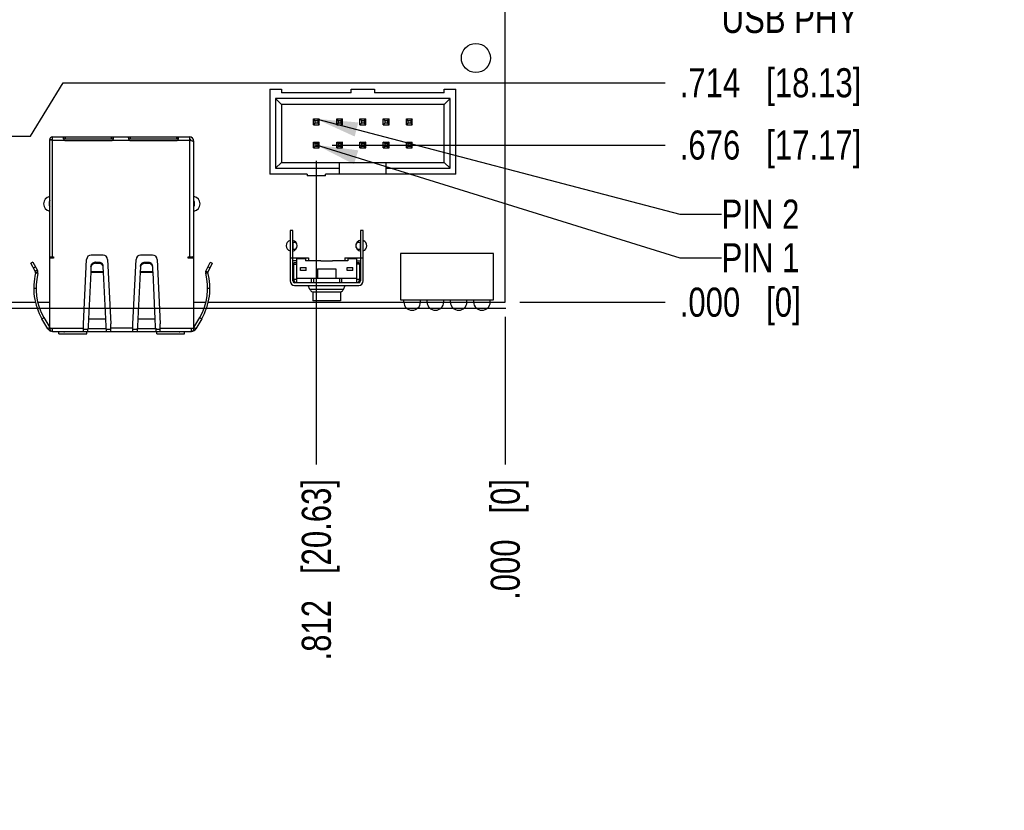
# Model space of a CAD drawing. Header units: inches. Extents: x -4.5 to 34, y 0 to 22.
# Tile 14 of 41: x 14 to 18.2, y 10 to 13.4. Entities that reach past the tile are written whole.
import ezdxf

# ---------------------------------------------------------------- set-up
doc = ezdxf.new("R2010")
doc.units = ezdxf.units.IN
doc.header["$LTSCALE"] = 1.87
doc.header["$MEASUREMENT"] = 0
doc.layers.get('0').update_dxf_attribs({"linetype": 'CONTINUOUS'})
doc.layers.add('DETAIL', color=7, linetype='CONTINUOUS')
doc.layers.add('DIMENSIONS', color=7, linetype='CONTINUOUS')
doc.styles.get("Standard").update_dxf_attribs({"font": 'txt', "width": 0.8})
doc.dimstyles.new('DIMSTYLE_2', dxfattribs={"dimtxt": 0.125, "dimasz": 0.18, "dimexe": 0.125, "dimexo": 0.0625, "dimgap": 0.09, "dimtad": 0, "dimtih": 1, "dimtoh": 1, "dimdec": 3, "dimzin": 4, "dimdsep": 46, "dimtxsty": 'STANDARD', "dimblk": '_FILLED', "dimblk1": '_FILLED', "dimblk2": '_FILLED', "dimcen": 0.09, "dimadec": 0, "dimazin": 0, "dimtp": 0.01, "dimtm": 0.01, "dimtfac": 1, "dimtdec": 3, "dimtofl": 0, "dimtmove": 0, "dimatfit": 3, "dimldrblk": '_FILLED', "dimfxl": 1, "dimtolj": 1, "dimtzin": 4, "dimarcsym": 0})
doc.dimstyles.get("Standard").update_dxf_attribs({"dimtxt": 0.125, "dimasz": 0.18, "dimexe": 0.125, "dimexo": 0.0625, "dimgap": 0.09, "dimtad": 0, "dimtih": 1, "dimtoh": 1, "dimdec": 3, "dimzin": 4, "dimdsep": 46, "dimtxsty": 'STANDARD', "dimblk": '_FILLED', "dimblk1": '_FILLED', "dimblk2": '_FILLED', "dimcen": 0.09, "dimadec": 0, "dimazin": 0, "dimtol": 1, "dimtp": 0.01, "dimtm": 0.01, "dimtfac": 1, "dimtdec": 3, "dimtofl": 0, "dimtmove": 0, "dimatfit": 3, "dimldrblk": '_FILLED', "dimfxl": 1, "dimtolj": 1, "dimtzin": 4, "dimarcsym": 0})

# ---------------------------------------------------------------- blocks, each defined once
blk = doc.blocks.new('*D3')
at = {"layer": 'DIMENSIONS', "color": 2, "linetype": 'CONTINUOUS'}
blk.add_line((15.3241, 12.8408), (16.7553, 12.8408), dxfattribs=at)
at = {"layer": 'DIMENSIONS', "color": 2, "linetype": 'CONTINUOUS', "insert": (16.8178, 12.9033), "char_height": 0.125, "width": 1.225, "attachment_point": 1, "line_spacing_factor": 0.9}
blk.add_mtext('.676{\\Ftxt.shx;\\W1.000000;\\H0.125000; }[17.17]', dxfattribs=at)
blk = doc.blocks.new('_FILLED')
at = {"color": 0, "linetype": 'BYBLOCK'}
blk.add_solid([(0, 0), (-1, 0.174), (-1, -0.174)], dxfattribs=at)
blk = doc.blocks.new('*D4')
at = {"layer": 'DIMENSIONS', "color": 2, "linetype": 'CONTINUOUS'}
blk.add_line((16.1303, 12.165), (16.7553, 12.165), dxfattribs=at)
at = {"layer": 'DIMENSIONS', "color": 2, "linetype": 'CONTINUOUS', "insert": (16.8178, 12.2275), "char_height": 0.125, "width": 0.825, "attachment_point": 1, "line_spacing_factor": 0.9}
blk.add_mtext('.000{\\Ftxt.shx;\\W1.000000;\\H0.125000; }[0]', dxfattribs=at)
blk = doc.blocks.new('*D5')
at = {"layer": 'DIMENSIONS', "color": 2, "linetype": 'CONTINUOUS'}
for p, q in [((14.027, 12.8788), (14.1675, 13.1087)), ((14.1675, 13.1087), (16.7553, 13.1087)), ((13.4011, 12.8788), (14.027, 12.8788))]:
    blk.add_line(p, q, dxfattribs=at)
at = {"layer": 'DIMENSIONS', "color": 2, "linetype": 'CONTINUOUS', "insert": (16.8178, 13.1712), "char_height": 0.125, "width": 1.225, "attachment_point": 1, "line_spacing_factor": 0.9}
blk.add_mtext('.714{\\Ftxt.shx;\\W1.000000;\\H0.125000; }[18.13]', dxfattribs=at)
blk = doc.blocks.new('*D7')
at = {"layer": 'DIMENSIONS', "color": 2, "linetype": 'CONTINUOUS'}
blk.add_line((15.2556, 12.7723), (15.2556, 11.4672), dxfattribs=at)
at = {"layer": 'DIMENSIONS', "color": 2, "linetype": 'CONTINUOUS', "insert": (15.1931, 11.4047), "char_height": 0.125, "width": 1.225, "attachment_point": 3, "rotation": 90, "line_spacing_factor": 0.9}
blk.add_mtext('.812{\\Ftxt.shx;\\W1.000000;\\H0.125000; }[20.63]', dxfattribs=at)
blk = doc.blocks.new('*D8')
at = {"layer": 'DIMENSIONS', "color": 2, "linetype": 'CONTINUOUS'}
blk.add_line((16.0678, 12.1025), (16.0678, 11.4672), dxfattribs=at)
at = {"layer": 'DIMENSIONS', "color": 2, "linetype": 'CONTINUOUS', "insert": (16.0053, 11.4047), "char_height": 0.125, "width": 0.825, "attachment_point": 3, "rotation": 90, "line_spacing_factor": 0.9}
blk.add_mtext('.000{\\Ftxt.shx;\\W1.000000;\\H0.125000; }[0]', dxfattribs=at)
blk = doc.blocks.new('*D9')
at = {"layer": 'DIMENSIONS', "color": 2, "linetype": 'CONTINUOUS'}
blk.add_line((13.3326, 12.8103), (13.3326, 11.4672), dxfattribs=at)
at = {"layer": 'DIMENSIONS', "color": 2, "linetype": 'CONTINUOUS', "insert": (13.2701, 11.4047), "char_height": 0.125, "width": 1.325, "attachment_point": 3, "rotation": 90, "line_spacing_factor": 0.9}
blk.add_mtext('2.735{\\Ftxt.shx;\\W1.000000;\\H0.125000; }[69.47]', dxfattribs=at)
blk = doc.blocks.new('*D10')
at = {"layer": 'DIMENSIONS', "color": 2, "linetype": 'CONTINUOUS'}
blk.add_line((10.5926, 12.7703), (10.5926, 11.4672), dxfattribs=at)
at = {"layer": 'DIMENSIONS', "color": 2, "linetype": 'CONTINUOUS', "insert": (10.5301, 11.4047), "char_height": 0.125, "width": 1.425, "attachment_point": 3, "rotation": 90, "line_spacing_factor": 0.9}
blk.add_mtext('5.475{\\Ftxt.shx;\\W1.000000;\\H0.125000; }[139.07]', dxfattribs=at)
blk = doc.blocks.new('*D11')
at = {"layer": 'DIMENSIONS', "color": 2, "linetype": 'CONTINUOUS'}
blk.add_line((10.1676, 12.7703), (10.1676, 11.4672), dxfattribs=at)
at = {"layer": 'DIMENSIONS', "color": 2, "linetype": 'CONTINUOUS', "insert": (10.1051, 11.4047), "char_height": 0.125, "width": 1.425, "attachment_point": 3, "rotation": 90, "line_spacing_factor": 0.9}
blk.add_mtext('5.900{\\Ftxt.shx;\\W1.000000;\\H0.125000; }[149.86]', dxfattribs=at)
blk = doc.blocks.new('*D16')
at = {"layer": 'DIMENSIONS', "color": 2, "linetype": 'CONTINUOUS'}
blk.add_line((13.6964, 14.936), (16.7553, 14.936), dxfattribs=at)
at = {"layer": 'DIMENSIONS', "color": 2, "linetype": 'CONTINUOUS', "insert": (16.8178, 14.9985), "char_height": 0.125, "width": 1.325, "attachment_point": 1, "line_spacing_factor": 0.9}
blk.add_mtext('2.771{\\Ftxt.shx;\\W1.000000;\\H0.125000; }[70.38]', dxfattribs=at)
blk = doc.blocks.new('*D17')
at = {"layer": 'DIMENSIONS', "color": 2, "linetype": 'CONTINUOUS'}
for p, q in [((14.0066, 14.205), (14.1813, 14.2962)), ((14.1813, 14.2962), (16.7553, 14.2962)), ((13.7214, 14.205), (14.0066, 14.205))]:
    blk.add_line(p, q, dxfattribs=at)
at = {"layer": 'DIMENSIONS', "color": 2, "linetype": 'CONTINUOUS', "insert": (16.8178, 14.3587), "char_height": 0.125, "width": 1.325, "attachment_point": 1, "line_spacing_factor": 0.9}
blk.add_mtext('2.040{\\Ftxt.shx;\\W1.000000;\\H0.125000; }[51.82]', dxfattribs=at)
blk = doc.blocks.new('*D24')
at = {"layer": 'DIMENSIONS', "color": 2, "linetype": 'CONTINUOUS'}
blk.add_line((15.8154, 15.209), (16.7553, 15.209), dxfattribs=at)
at = {"layer": 'DIMENSIONS', "color": 2, "linetype": 'CONTINUOUS', "insert": (16.8178, 15.2715), "char_height": 0.125, "width": 1.325, "attachment_point": 1, "line_spacing_factor": 0.9}
blk.add_mtext('3.044{\\Ftxt.shx;\\W1.000000;\\H0.125000; }[77.32]', dxfattribs=at)
blk = doc.blocks.new('*D25')
at = {"layer": 'DIMENSIONS', "color": 2, "linetype": 'CONTINUOUS'}
blk.add_line((15.8504, 14.639), (16.7456, 14.639), dxfattribs=at)
at = {"layer": 'DIMENSIONS', "color": 2, "linetype": 'CONTINUOUS', "insert": (16.8081, 14.7015), "char_height": 0.125, "width": 1.325, "attachment_point": 1, "line_spacing_factor": 0.9}
blk.add_mtext('2.474{\\Ftxt.shx;\\W1.000000;\\H0.125000; }[62.84]', dxfattribs=at)
blk = doc.blocks.new('*D26')
at = {"layer": 'DIMENSIONS', "color": 2, "linetype": 'CONTINUOUS'}
blk.add_line((14.7504, 14.792), (16.7553, 14.792), dxfattribs=at)
at = {"layer": 'DIMENSIONS', "color": 2, "linetype": 'CONTINUOUS', "insert": (16.8178, 14.8545), "char_height": 0.125, "width": 1.325, "attachment_point": 1, "line_spacing_factor": 0.9}
blk.add_mtext('2.627{\\Ftxt.shx;\\W1.000000;\\H0.125000; }[66.73]', dxfattribs=at)
blk = doc.blocks.new('*D27')
at = {"layer": 'DIMENSIONS', "color": 2, "linetype": 'CONTINUOUS'}
blk.add_line((15.8324, 14.14), (16.7553, 14.14), dxfattribs=at)
at = {"layer": 'DIMENSIONS', "color": 2, "linetype": 'CONTINUOUS', "insert": (16.8178, 14.2025), "char_height": 0.125, "width": 1.325, "attachment_point": 1, "line_spacing_factor": 0.9}
blk.add_mtext('1.975{\\Ftxt.shx;\\W1.000000;\\H0.125000; }[50.17]', dxfattribs=at)
blk = doc.blocks.new('*D28')
at = {"layer": 'DIMENSIONS', "color": 2, "linetype": 'CONTINUOUS'}
blk.add_line((15.0024, 13.911), (16.8256, 13.911), dxfattribs=at)
at = {"layer": 'DIMENSIONS', "color": 2, "linetype": 'CONTINUOUS', "insert": (16.8881, 13.9735), "char_height": 0.125, "width": 1.325, "attachment_point": 1, "line_spacing_factor": 0.9}
blk.add_mtext('1.746{\\Ftxt.shx;\\W1.000000;\\H0.125000; }[44.35]', dxfattribs=at)

msp = doc.modelspace()

# ---------------------------------------------------------------- linework, layer by layer
at = {"color": 7, "linetype": 'CONTINUOUS'}
for p, q in [((16.0678, 12.165), (16.0678, 16.215)), ((15.0556, 13.0808), (15.1056, 13.0808)), ((15.0556, 13.0808), (15.0556, 12.7158)), ((15.1056, 13.0808), (15.1056, 13.0658)), ((15.4056, 13.0808), (15.5056, 13.0808)), ((15.4056, 13.0658), (15.4056, 13.0808)), ((15.5056, 13.0808), (15.5056, 13.0658)), ((15.8056, 13.0808), (15.8556, 13.0808)), ((15.8056, 13.0658), (15.8056, 13.0808)), ((15.8556, 12.7158), (15.8556, 13.0808)), ((15.8306, 13.0408), (15.0806, 13.0408)), ((15.1056, 13.0158), (15.0806, 13.0408)), ((15.0806, 13.0408), (15.0806, 12.7408)), ((15.4056, 13.0658), (15.1056, 13.0658)), ((15.8056, 13.0658), (15.5056, 13.0658)), ((15.8056, 13.0158), (15.8306, 13.0408)), ((15.8306, 12.7408), (15.8306, 13.0408)), ((15.8056, 13.0158), (15.1056, 13.0158)), ((15.1056, 13.0158), (15.1056, 12.7658)), ((15.8056, 12.7658), (15.8056, 13.0158)), ((15.2431, 12.9533), (15.2681, 12.9533)), ((15.2496, 12.9468), (15.2431, 12.9533)), ((15.2431, 12.9283), (15.2431, 12.9533)), ((15.2681, 12.9533), (15.2616, 12.9468)), ((15.2681, 12.9283), (15.2681, 12.9533)), ((15.3431, 12.9533), (15.3681, 12.9533)), ((15.3496, 12.9468), (15.3431, 12.9533)), ((15.3431, 12.9283), (15.3431, 12.9533)), ((15.3681, 12.9533), (15.3616, 12.9468)), ((15.3681, 12.9283), (15.3681, 12.9533)), ((15.4431, 12.9533), (15.4681, 12.9533)), ((15.4496, 12.9468), (15.4431, 12.9533)), ((15.4431, 12.9283), (15.4431, 12.9533)), ((15.4681, 12.9533), (15.4616, 12.9468)), ((15.4681, 12.9283), (15.4681, 12.9533)), ((15.5431, 12.9533), (15.5681, 12.9533)), ((15.5496, 12.9468), (15.5431, 12.9533)), ((15.5431, 12.9283), (15.5431, 12.9533)), ((15.5681, 12.9533), (15.5616, 12.9468)), ((15.5681, 12.9283), (15.5681, 12.9533)), ((15.6431, 12.9533), (15.6681, 12.9533)), ((15.6496, 12.9468), (15.6431, 12.9533)), ((15.6431, 12.9283), (15.6431, 12.9533)), ((15.6681, 12.9533), (15.6616, 12.9468)), ((15.6681, 12.9283), (15.6681, 12.9533)), ((15.2496, 12.9348), (15.2431, 12.9283)), ((15.2431, 12.9283), (15.2681, 12.9283)), ((15.2496, 12.9468), (15.2616, 12.9468)), ((15.2496, 12.9468), (15.2496, 12.9348)), ((15.2616, 12.9348), (15.2496, 12.9348)), ((15.2616, 12.9468), (15.2616, 12.9348)), ((15.2616, 12.9348), (15.2681, 12.9283)), ((15.3496, 12.9348), (15.3431, 12.9283)), ((15.3431, 12.9283), (15.3681, 12.9283)), ((15.3496, 12.9468), (15.3616, 12.9468)), ((15.3496, 12.9468), (15.3496, 12.9348)), ((15.3616, 12.9348), (15.3496, 12.9348)), ((15.3616, 12.9468), (15.3616, 12.9348)), ((15.3616, 12.9348), (15.3681, 12.9283)), ((15.4496, 12.9348), (15.4431, 12.9283)), ((15.4431, 12.9283), (15.4681, 12.9283)), ((15.4496, 12.9468), (15.4616, 12.9468)), ((15.4496, 12.9468), (15.4496, 12.9348)), ((15.4616, 12.9348), (15.4496, 12.9348)), ((15.4616, 12.9468), (15.4616, 12.9348)), ((15.4616, 12.9348), (15.4681, 12.9283)), ((15.5496, 12.9348), (15.5431, 12.9283)), ((15.5431, 12.9283), (15.5681, 12.9283)), ((15.5496, 12.9468), (15.5616, 12.9468)), ((15.5496, 12.9468), (15.5496, 12.9348)), ((15.5616, 12.9348), (15.5496, 12.9348)), ((15.5616, 12.9468), (15.5616, 12.9348)), ((15.5616, 12.9348), (15.5681, 12.9283)), ((15.6496, 12.9348), (15.6431, 12.9283)), ((15.6431, 12.9283), (15.6681, 12.9283)), ((15.6496, 12.9468), (15.6616, 12.9468)), ((15.6496, 12.9468), (15.6496, 12.9348)), ((15.6616, 12.9348), (15.6496, 12.9348)), ((15.6616, 12.9468), (15.6616, 12.9348)), ((15.6616, 12.9348), (15.6681, 12.9283)), ((14.1216, 12.8759), (14.7098, 12.8759)), ((14.1216, 12.3593), (14.1216, 12.8759)), ((14.1687, 12.8727), (14.1686, 12.8739)), ((14.1695, 12.8681), (14.1687, 12.8727)), ((14.17, 12.866), (14.17, 12.8759)), ((14.1775, 12.866), (14.1775, 12.8759)), ((14.3743, 12.8759), (14.3743, 12.866)), ((14.3818, 12.8759), (14.3818, 12.866)), ((14.3827, 12.8688), (14.3822, 12.8658)), ((14.4482, 12.8727), (14.4481, 12.8739)), ((14.449, 12.8681), (14.4482, 12.8727)), ((14.4496, 12.866), (14.4496, 12.8759)), ((14.457, 12.866), (14.457, 12.8759)), ((14.6539, 12.8759), (14.6539, 12.866)), ((14.6613, 12.8759), (14.6613, 12.866)), ((14.6622, 12.8688), (14.6618, 12.8658)), ((14.7098, 12.8759), (14.7098, 12.3593)), ((14.1098, 12.864), (14.1196, 12.864)), ((14.1098, 12.0507), (14.1098, 12.864)), ((14.1113, 12.8615), (14.1099, 12.8613)), ((14.1157, 12.8618), (14.1113, 12.8615)), ((14.1216, 12.8621), (14.1195, 12.862)), ((14.1196, 12.864), (14.1196, 12.8621)), ((14.1216, 12.8621), (14.1711, 12.8621)), ((14.3818, 12.866), (14.1711, 12.866)), ((14.1775, 12.8597), (14.3743, 12.8597)), ((14.3813, 12.863), (14.3807, 12.8621)), ((14.3807, 12.8621), (14.4506, 12.8621)), ((14.382, 12.865), (14.3813, 12.863)), ((14.6613, 12.866), (14.4506, 12.866)), ((14.457, 12.8597), (14.6539, 12.8597)), ((14.6608, 12.863), (14.6603, 12.8621)), ((14.6603, 12.8621), (14.7098, 12.8621)), ((14.6616, 12.865), (14.6608, 12.863)), ((14.7173, 12.8599), (14.7098, 12.8621)), ((14.7237, 12.8577), (14.7189, 12.8594)), ((14.7267, 12.8562), (14.7294, 12.8562)), ((14.7294, 12.0507), (14.7294, 12.8562)), ((15.2431, 12.8533), (15.2681, 12.8533)), ((15.2496, 12.8468), (15.2431, 12.8533)), ((15.2431, 12.8283), (15.2431, 12.8533)), ((15.2496, 12.8348), (15.2431, 12.8283)), ((15.2431, 12.8283), (15.2681, 12.8283)), ((15.2496, 12.8468), (15.2616, 12.8468)), ((15.2496, 12.8468), (15.2496, 12.8348)), ((15.2616, 12.8348), (15.2496, 12.8348)), ((15.2681, 12.8533), (15.2616, 12.8468)), ((15.2616, 12.8468), (15.2616, 12.8348)), ((15.2616, 12.8348), (15.2681, 12.8283)), ((15.2681, 12.8283), (15.2681, 12.8533)), ((15.3431, 12.8533), (15.3681, 12.8533)), ((15.3496, 12.8468), (15.3431, 12.8533)), ((15.3431, 12.8283), (15.3431, 12.8533)), ((15.3496, 12.8348), (15.3431, 12.8283)), ((15.3431, 12.8283), (15.3681, 12.8283)), ((15.3496, 12.8468), (15.3616, 12.8468)), ((15.3496, 12.8468), (15.3496, 12.8348)), ((15.3616, 12.8348), (15.3496, 12.8348)), ((15.3681, 12.8533), (15.3616, 12.8468)), ((15.3616, 12.8468), (15.3616, 12.8348)), ((15.3616, 12.8348), (15.3681, 12.8283)), ((15.3681, 12.8283), (15.3681, 12.8533)), ((15.4431, 12.8533), (15.4681, 12.8533)), ((15.4496, 12.8468), (15.4431, 12.8533)), ((15.4431, 12.8283), (15.4431, 12.8533)), ((15.4496, 12.8348), (15.4431, 12.8283)), ((15.4431, 12.8283), (15.4681, 12.8283)), ((15.4496, 12.8468), (15.4616, 12.8468)), ((15.4496, 12.8468), (15.4496, 12.8348)), ((15.4616, 12.8348), (15.4496, 12.8348)), ((15.4681, 12.8533), (15.4616, 12.8468)), ((15.4616, 12.8468), (15.4616, 12.8348)), ((15.4616, 12.8348), (15.4681, 12.8283)), ((15.4681, 12.8283), (15.4681, 12.8533)), ((15.5431, 12.8533), (15.5681, 12.8533)), ((15.5496, 12.8468), (15.5431, 12.8533)), ((15.5431, 12.8283), (15.5431, 12.8533)), ((15.5496, 12.8348), (15.5431, 12.8283)), ((15.5431, 12.8283), (15.5681, 12.8283)), ((15.5496, 12.8468), (15.5616, 12.8468)), ((15.5496, 12.8468), (15.5496, 12.8348)), ((15.5616, 12.8348), (15.5496, 12.8348)), ((15.5681, 12.8533), (15.5616, 12.8468)), ((15.5616, 12.8468), (15.5616, 12.8348)), ((15.5616, 12.8348), (15.5681, 12.8283)), ((15.5681, 12.8283), (15.5681, 12.8533)), ((15.6431, 12.8533), (15.6681, 12.8533)), ((15.6496, 12.8468), (15.6431, 12.8533)), ((15.6431, 12.8283), (15.6431, 12.8533)), ((15.6496, 12.8348), (15.6431, 12.8283)), ((15.6431, 12.8283), (15.6681, 12.8283)), ((15.6496, 12.8468), (15.6616, 12.8468)), ((15.6496, 12.8468), (15.6496, 12.8348)), ((15.6616, 12.8348), (15.6496, 12.8348)), ((15.6681, 12.8533), (15.6616, 12.8468)), ((15.6616, 12.8468), (15.6616, 12.8348)), ((15.6616, 12.8348), (15.6681, 12.8283)), ((15.6681, 12.8283), (15.6681, 12.8533)), ((15.0806, 12.7408), (15.1056, 12.7658)), ((15.0806, 12.7408), (15.3556, 12.7408)), ((15.1056, 12.7658), (15.8056, 12.7658)), ((15.3556, 12.7158), (15.3556, 12.7658)), ((15.5556, 12.7158), (15.5556, 12.7658)), ((15.5556, 12.7408), (15.8306, 12.7408)), ((15.8056, 12.7658), (15.8306, 12.7408)), ((15.2156, 12.7158), (15.0556, 12.7158)), ((15.2156, 12.7158), (15.2156, 12.7078)), ((15.2956, 12.7078), (15.2156, 12.7078)), ((15.8556, 12.7158), (15.2956, 12.7158)), ((15.2956, 12.7078), (15.2956, 12.7158)), ((15.1543, 12.4732), (15.1425, 12.4732)), ((15.1425, 12.4732), (15.1425, 12.2567)), ((15.1543, 12.2567), (15.1543, 12.4732)), ((15.4575, 12.4732), (15.4457, 12.4732)), ((15.4457, 12.4732), (15.4457, 12.2567)), ((15.4575, 12.2567), (15.4575, 12.4732)), ((15.155, 12.4236), (15.167, 12.4236)), ((15.1558, 12.3921), (15.1558, 12.4236)), ((15.4276, 12.3995), (15.4276, 12.4162)), ((15.4322, 12.4236), (15.4442, 12.4236)), ((15.4442, 12.4236), (15.4442, 12.3921)), ((14.1098, 12.3613), (14.1098, 12.361)), ((14.1099, 12.3593), (14.1265, 12.3593)), ((14.1265, 12.3593), (14.1265, 12.3544)), ((14.3389, 12.3676), (14.2877, 12.3676)), ((14.5515, 12.3676), (14.5003, 12.3676)), ((14.7048, 12.3593), (14.7268, 12.3593)), ((14.7048, 12.3544), (14.7048, 12.3593)), ((14.7268, 12.3593), (14.7282, 12.3624)), ((14.7291, 12.3657), (14.7294, 12.3692)), ((15.167, 12.3921), (15.1558, 12.3921)), ((15.4442, 12.3921), (15.4322, 12.3921)), ((16.0176, 12.3749), (15.6176, 12.3749)), ((15.6176, 12.3749), (15.6176, 12.1749)), ((16.0176, 12.1749), (16.0176, 12.3749)), ((14.0369, 12.3371), (14.0284, 12.3322)), ((14.0476, 12.2988), (14.0284, 12.3322)), ((14.0369, 12.3371), (14.0561, 12.3038)), ((14.0397, 12.3125), (14.0483, 12.3174)), ((14.1196, 12.3574), (14.1098, 12.3574)), ((14.1265, 12.3544), (14.1098, 12.3544)), ((14.2542, 12.0723), (14.268, 12.3489)), ((14.3064, 12.3371), (14.3202, 12.3371)), ((14.3064, 12.3322), (14.3064, 12.3371)), ((14.3064, 12.3322), (14.3202, 12.3322)), ((14.3202, 12.3371), (14.3202, 12.3322)), ((14.3586, 12.3489), (14.3724, 12.0723)), ((14.4668, 12.0723), (14.4806, 12.3489)), ((14.519, 12.3371), (14.5328, 12.3371)), ((14.519, 12.3322), (14.519, 12.3371)), ((14.519, 12.3322), (14.5328, 12.3322)), ((14.5328, 12.3371), (14.5328, 12.3322)), ((14.5712, 12.3489), (14.585, 12.0723)), ((14.7294, 12.3544), (14.7048, 12.3544)), ((14.7196, 12.3574), (14.7294, 12.3574)), ((14.781, 12.2978), (14.7991, 12.3363)), ((14.808, 12.3322), (14.7899, 12.2936)), ((14.7902, 12.3174), (14.7991, 12.3132)), ((14.808, 12.3322), (14.7991, 12.3363)), ((15.1425, 12.3551), (15.2213, 12.3551)), ((15.1701, 12.3433), (15.1563, 12.3433)), ((15.1701, 12.3342), (15.1583, 12.3342)), ((15.1583, 12.2636), (15.1583, 12.3342)), ((15.1583, 12.3285), (15.1701, 12.3285)), ((15.1701, 12.3531), (15.2094, 12.3531)), ((15.1701, 12.3531), (15.1701, 12.2636)), ((15.2094, 12.3531), (15.2094, 12.3433)), ((15.2744, 12.3433), (15.2094, 12.3433)), ((15.2213, 12.3551), (15.2213, 12.3433)), ((15.2744, 12.3433), (15.2744, 12.3425)), ((15.2744, 12.3425), (15.3256, 12.3425)), ((15.3906, 12.3433), (15.3256, 12.3433)), ((15.3256, 12.3425), (15.3256, 12.3433)), ((15.3787, 12.3551), (15.4575, 12.3551)), ((15.3787, 12.3551), (15.3787, 12.3433)), ((15.3906, 12.3531), (15.4299, 12.3531)), ((15.3906, 12.3531), (15.3906, 12.3433)), ((15.4299, 12.2636), (15.4299, 12.3531)), ((15.4299, 12.3433), (15.4437, 12.3433)), ((15.4417, 12.3342), (15.4299, 12.3342)), ((15.4417, 12.3285), (15.4299, 12.3285)), ((15.4417, 12.3342), (15.4417, 12.2636)), ((14.0476, 12.2988), (14.0561, 12.3038)), ((14.0584, 12.2876), (14.0488, 12.29)), ((14.059, 12.2929), (14.0492, 12.2929)), ((14.2856, 12.2938), (14.2762, 12.0938)), ((14.2859, 12.2953), (14.2856, 12.2941)), ((14.2856, 12.2941), (14.341, 12.2941)), ((14.2867, 12.3134), (14.2859, 12.2953)), ((14.3407, 12.2953), (14.2859, 12.2953)), ((14.3407, 12.2953), (14.3399, 12.3134)), ((14.341, 12.2941), (14.3407, 12.2953)), ((14.3504, 12.0938), (14.341, 12.2938)), ((14.4982, 12.2938), (14.4888, 12.0938)), ((14.4982, 12.2941), (14.4985, 12.2953)), ((14.4982, 12.2941), (14.5536, 12.2941)), ((14.4993, 12.3134), (14.4985, 12.2953)), ((14.5533, 12.2953), (14.4985, 12.2953)), ((14.5533, 12.2953), (14.5525, 12.3134)), ((14.5533, 12.2953), (14.5536, 12.2941)), ((14.563, 12.0938), (14.5536, 12.2938)), ((14.7809, 12.2927), (14.7799, 12.2927)), ((14.7803, 12.2898), (14.7866, 12.2914)), ((14.784, 12.2964), (14.782, 12.2973)), ((14.7899, 12.2936), (14.784, 12.2964)), ((15.1878, 12.3138), (15.2114, 12.3138)), ((15.1878, 12.3019), (15.1878, 12.3138)), ((15.2114, 12.3019), (15.1878, 12.3019)), ((15.2114, 12.3019), (15.2114, 12.3138)), ((15.2606, 12.3079), (15.3394, 12.3079)), ((15.2606, 12.3079), (15.2606, 12.2685)), ((15.3394, 12.3079), (15.3394, 12.2685)), ((15.3886, 12.3138), (15.4122, 12.3138)), ((15.3886, 12.3019), (15.3886, 12.3138)), ((15.4122, 12.3019), (15.3886, 12.3019)), ((15.4122, 12.3019), (15.4122, 12.3138)), ((15.1583, 12.2636), (15.1701, 12.2636)), ((15.1583, 12.2606), (15.1583, 12.2499)), ((15.4378, 12.2488), (15.1622, 12.2488)), ((15.1622, 12.237), (15.4378, 12.237)), ((15.1701, 12.2685), (15.4299, 12.2685)), ((15.172, 12.2488), (15.172, 12.2685)), ((15.228, 12.2196), (15.2199, 12.237)), ((15.2341, 12.2685), (15.2341, 12.2488)), ((15.2429, 12.2685), (15.2429, 12.2488)), ((15.3571, 12.2488), (15.3571, 12.2685)), ((15.3659, 12.2488), (15.3659, 12.2685)), ((15.372, 12.2196), (15.3801, 12.237)), ((15.428, 12.2685), (15.428, 12.2488)), ((15.4299, 12.2636), (15.4417, 12.2636)), ((15.4417, 12.2606), (15.4417, 12.2499)), ((14.0409, 12.2257), (14.0507, 12.2257)), ((14.7885, 12.2257), (14.7983, 12.2257)), ((15.372, 12.2196), (15.228, 12.2196)), ((15.239, 12.2095), (15.361, 12.2095)), ((15.2409, 12.2095), (15.2409, 12.1701)), ((15.3591, 12.2095), (15.3591, 12.1701)), ((13.8436, 12.165), (14.0489, 12.165)), ((14.059, 12.165), (14.1098, 12.165)), ((14.7294, 12.165), (14.7802, 12.165)), ((14.7903, 12.165), (15.6321, 12.165)), ((15.359, 12.1701), (15.241, 12.1701)), ((15.6176, 12.1749), (16.0176, 12.1749)), ((15.6321, 12.1655), (15.6321, 12.1749)), ((15.6321, 12.1655), (15.7031, 12.1655)), ((15.7031, 12.1655), (15.7031, 12.1749)), ((15.7031, 12.165), (15.7321, 12.165)), ((15.7321, 12.1655), (15.7321, 12.1749)), ((15.7321, 12.1655), (15.8031, 12.1655)), ((15.8031, 12.1655), (15.8031, 12.1749)), ((15.8031, 12.165), (15.8321, 12.165)), ((15.8321, 12.1655), (15.8321, 12.1749)), ((15.8321, 12.1655), (15.9031, 12.1655)), ((15.9031, 12.1655), (15.9031, 12.1749)), ((15.9031, 12.165), (15.9321, 12.165)), ((15.9321, 12.1655), (15.9321, 12.1749)), ((15.9321, 12.1655), (16.0031, 12.1655)), ((16.0031, 12.1655), (16.0031, 12.1749)), ((16.0031, 12.165), (16.0678, 12.165)), ((14.0762, 12.0938), (14.0847, 12.0987)), ((14.1011, 12.0507), (14.0762, 12.0938)), ((14.0847, 12.0987), (14.1096, 12.0556)), ((14.2542, 12.0389), (14.2542, 12.0723)), ((14.2762, 12.0938), (14.2744, 12.0588)), ((14.2762, 12.0938), (14.3504, 12.0938)), ((14.3522, 12.0588), (14.3504, 12.0938)), ((14.3724, 12.0389), (14.3724, 12.0723)), ((14.4668, 12.0389), (14.4668, 12.0723)), ((14.4888, 12.0938), (14.487, 12.0588)), ((14.4888, 12.0938), (14.563, 12.0938)), ((14.5648, 12.0588), (14.563, 12.0938)), ((14.585, 12.0389), (14.585, 12.0723)), ((14.7296, 12.0556), (14.7545, 12.0987)), ((14.763, 12.0938), (14.7381, 12.0507)), ((14.7545, 12.0987), (14.763, 12.0938)), ((14.1098, 12.0554), (14.1013, 12.0503)), ((14.1098, 12.0526), (14.2542, 12.0526)), ((14.1216, 12.0389), (14.1216, 12.0526)), ((14.1216, 12.0389), (14.7176, 12.0389)), ((14.2742, 12.0539), (14.2739, 12.0507)), ((14.3527, 12.0507), (14.2739, 12.0507)), ((14.2739, 12.0389), (14.2739, 12.0507)), ((14.2743, 12.0556), (14.2742, 12.0539)), ((14.2744, 12.0588), (14.2743, 12.0556)), ((14.3523, 12.0556), (14.3522, 12.0588)), ((14.3524, 12.0539), (14.3523, 12.0556)), ((14.3527, 12.0507), (14.3524, 12.0539)), ((14.3527, 12.0507), (14.3527, 12.0389)), ((14.4668, 12.0526), (14.3724, 12.0526)), ((14.4865, 12.0507), (14.4867, 12.0539)), ((14.5653, 12.0507), (14.4865, 12.0507)), ((14.4865, 12.0389), (14.4865, 12.0507)), ((14.4869, 12.0556), (14.4868, 12.0539)), ((14.487, 12.0588), (14.4869, 12.0556)), ((14.5649, 12.0556), (14.5648, 12.0588)), ((14.565, 12.0539), (14.5649, 12.0556)), ((14.5651, 12.0539), (14.5653, 12.0507)), ((14.5653, 12.0507), (14.5653, 12.0389)), ((14.585, 12.0526), (14.7294, 12.0526)), ((14.7176, 12.0526), (14.7176, 12.0389)), ((14.7379, 12.0503), (14.7294, 12.0554))]:
    msp.add_line(p, q, dxfattribs=at)
at = {"color": 6, "linetype": 'CONTINUOUS'}
for p, q in [((14.1196, 12.3544), (14.1196, 12.3593)), ((14.7196, 12.3544), (14.7196, 12.3593)), ((14.1196, 12.0487), (14.1196, 12.0526)), ((14.1196, 12.0487), (14.1216, 12.0487)), ((14.1481, 12.029), (14.1481, 12.0389)), ((14.1481, 12.029), (14.269, 12.029)), ((14.2542, 12.0487), (14.2739, 12.0487)), ((14.269, 12.029), (14.269, 12.0389)), ((14.3527, 12.0487), (14.3724, 12.0487)), ((14.4668, 12.0487), (14.4865, 12.0487)), ((14.5653, 12.0487), (14.585, 12.0487)), ((14.5704, 12.029), (14.5704, 12.0389)), ((14.5704, 12.029), (14.6885, 12.029)), ((14.6885, 12.029), (14.6885, 12.0389)), ((14.7176, 12.0487), (14.7196, 12.0487)), ((14.7196, 12.0487), (14.7196, 12.0526))]:
    msp.add_line(p, q, dxfattribs=at)
at = {"color": 7, "linetype": 'CONTINUOUS'}
msp.add_circle((15.9416, 13.2149), 0.0625, dxfattribs=at)
for centre, radius, start, end in [((14.1216, 12.864), 0.0118, 90, 180), ((14.2607, 12.8887), 0.0935, 192.7451, 194.0106), ((14.3553, 12.8712), 0.0275, 355.0722, 359.9885), ((14.5402, 12.8887), 0.0935, 192.7451, 194.0106), ((14.6349, 12.8712), 0.0275, 355.0722, 359.9885), ((14.7098, 12.8562), 0.0197, 0, 90), ((14.1521, 12.1276), 0.7352, 92.5387, 92.8411), ((14.1216, 12.864), 0.00197, 119.9989, 180), ((14.2673, 12.8904), 0.1003, 194.0115, 195.104), ((14.2693, 12.8909), 0.1023, 195.1034, 196.3619), ((14.1775, 12.8696), 0.00984, 229.4642, 270), ((14.3743, 12.8696), 0.00984, 270, 310.5358), ((14.3667, 12.8693), 0.016, 344.2472, 347.1296), ((14.5468, 12.8904), 0.1003, 194.0115, 195.104), ((14.5488, 12.8909), 0.1023, 195.1034, 196.3619), ((14.457, 12.8696), 0.00984, 229.4642, 270), ((14.6539, 12.8696), 0.00984, 270, 310.5358), ((14.6462, 12.8693), 0.016, 344.2472, 347.1296), ((14.7098, 12.8562), 0.00984, 19.7719, 90), ((14.6773, 12.7284), 0.1375, 72.4203, 73.1025), ((14.1146, 12.588), 0.0315, 98.8491, 261.1509), ((14.7246, 12.588), 0.0315, 278.8491, 81.1509), ((14.1435, 12.5881), 0.0365, 158.1891, 201.8109), ((14.6957, 12.5881), 0.0365, 338.1891, 21.8109), ((15.1496, 12.4079), 0.0235, 107.5512, 252.4488), ((15.1496, 12.4079), 0.0235, 281.5977, 78.4023), ((15.4496, 12.4079), 0.0235, 99.6444, 260.3556), ((15.4496, 12.4079), 0.0235, 289.5765, 70.4235), ((14.1216, 12.3613), 0.0118, 181.6114, 189.5854), ((14.2877, 12.3479), 0.0197, 90, 177.1477), ((14.3389, 12.3479), 0.0197, 2.8523, 90), ((14.5003, 12.3479), 0.0197, 90, 177.1477), ((14.5515, 12.3479), 0.0197, 2.8523, 90), ((14.7092, 12.3693), 0.0203, 339.9111, 349.5629), ((14.3065, 12.3124), 0.0198, 163.3982, 177.2068), ((14.3064, 12.3177), 0.0194, 90.0042, 92.5406), ((14.3202, 12.3124), 0.0197, 69.7751, 89.9889), ((14.3203, 12.3174), 0.0196, 2.6959, 26.337), ((14.5191, 12.3124), 0.0198, 163.3982, 177.2068), ((14.519, 12.3177), 0.0194, 90.0042, 92.5406), ((14.5328, 12.3124), 0.0197, 69.7751, 89.9889), ((14.5329, 12.3174), 0.0196, 2.6959, 26.337), ((15.1563, 12.3413), 0.00197, 90, 119.9865), ((15.4437, 12.3413), 0.00197, 29.9906, 90), ((14.3046, 12.2257), 0.2638, 165.8809, 210), ((14.0374, 12.2929), 0.0118, 345.8809, 30), ((14.3046, 12.2257), 0.2539, 165.8809, 210), ((14.0374, 12.2929), 0.0217, 345.9076, 30), ((14.5346, 12.2257), 0.2539, 330, 14.6111), ((14.5346, 12.2257), 0.2638, 330, 14.6111), ((14.7917, 12.2927), 0.0118, 154.8816, 194.5824), ((14.8021, 12.3425), 0.0495, 244.7892, 245.9906), ((14.7917, 12.2927), 0.00197, 154.8816, 187.3055), ((15.1622, 12.2567), 0.0197, 180, 270), ((15.1622, 12.2567), 0.00787, 180, 270), ((15.1731, 12.2636), 0.0148, 180, 244.5352), ((15.1733, 12.2636), 0.0032, 180, 247.3801), ((15.4267, 12.2636), 0.0032, 315.073, 360), ((15.4269, 12.2636), 0.0148, 295.4648, 360), ((15.4378, 12.2567), 0.0197, 270, 360), ((15.4378, 12.2567), 0.00787, 270, 360), ((15.2458, 12.2279), 0.0197, 205, 249.6555), ((15.3542, 12.2279), 0.0197, 290.3445, 335), ((15.6676, 12.1655), 0.0355, 180, 360), ((15.7676, 12.1655), 0.0355, 180, 360), ((15.8676, 12.1655), 0.0355, 180, 360), ((15.9676, 12.1655), 0.0355, 180, 360), ((14.1216, 12.0625), 0.0236, 211.0027, 250.3373), ((14.1216, 12.0507), 0.0118, 180, 270), ((14.1716, 12.0517), 0.0138, 262.6614, 289.6822), ((14.6676, 12.0517), 0.0138, 250.3178, 277.3386), ((14.7176, 12.0507), 0.0118, 270, 360), ((14.7176, 12.0625), 0.0236, 275.8673, 328.9973)]:
    msp.add_arc(centre, radius, start, end, dxfattribs=at)
for points, knots in [([(14.1686, 12.8739), (14.1686, 12.8742), (14.1686, 12.8748), (14.1689, 12.8754), (14.1692, 12.8757), (14.1695, 12.8758), (14.1698, 12.8759), (14.17, 12.8759)], [0, 0, 0, 0, 0.339623, 0.574395, 0.673573, 0.772978, 1, 1, 1, 1]), ([(14.3818, 12.8759), (14.382, 12.8759), (14.3822, 12.8755), (14.3824, 12.875), (14.3826, 12.8744), (14.3827, 12.8737), (14.3828, 12.8726), (14.3828, 12.8717), (14.3828, 12.8711)], [0, 0, 0, 0, 0.120104, 0.218324, 0.341212, 0.485084, 0.645393, 1, 1, 1, 1]), ([(14.4481, 12.8739), (14.4481, 12.8742), (14.4481, 12.8748), (14.4484, 12.8754), (14.4487, 12.8757), (14.449, 12.8758), (14.4493, 12.8759), (14.4496, 12.8759)], [0, 0, 0, 0, 0.339623, 0.574395, 0.673573, 0.772978, 1, 1, 1, 1]), ([(14.6613, 12.8759), (14.6615, 12.8759), (14.6618, 12.8755), (14.6619, 12.875), (14.6621, 12.8744), (14.6622, 12.8737), (14.6623, 12.8726), (14.6623, 12.8717), (14.6623, 12.8711)], [0, 0, 0, 0, 0.120104, 0.218324, 0.341212, 0.485084, 0.645393, 1, 1, 1, 1]), ([(14.7294, 12.8534), (14.7294, 12.8543), (14.7284, 12.8553), (14.7271, 12.8561), (14.7257, 12.8569), (14.7245, 12.8574), (14.7237, 12.8577)], [0, 0, 0, 0, 0.354824, 0.487864, 0.640144, 1, 1, 1, 1]), ([(14.2867, 12.3183), (14.2868, 12.319), (14.287, 12.3216), (14.2878, 12.3243), (14.2887, 12.3261)], [0, 0, 0, 0, 0.239379, 1, 1, 1, 1]), ([(14.2934, 12.3273), (14.292, 12.326), (14.2896, 12.3232), (14.288, 12.3198), (14.2875, 12.3181)], [0, 0, 0, 0, 0.508413, 1, 1, 1, 1]), ([(14.2887, 12.3261), (14.289, 12.3267), (14.2903, 12.3289), (14.2919, 12.3309), (14.2934, 12.3322)], [0, 0, 0, 0, 0.247337, 1, 1, 1, 1]), ([(14.2934, 12.3322), (14.2951, 12.3337), (14.299, 12.336), (14.3034, 12.337), (14.3055, 12.3371)], [0, 0, 0, 0, 0.516468, 1, 1, 1, 1]), ([(14.2996, 12.3309), (14.299, 12.3307), (14.2968, 12.3298), (14.2948, 12.3285), (14.2934, 12.3273)], [0, 0, 0, 0, 0.246076, 1, 1, 1, 1]), ([(14.3064, 12.3322), (14.3058, 12.3322), (14.3035, 12.3321), (14.3012, 12.3316), (14.2996, 12.3309)], [0, 0, 0, 0, 0.240356, 1, 1, 1, 1]), ([(14.3202, 12.3371), (14.3208, 12.3371), (14.3231, 12.337), (14.3254, 12.3365), (14.327, 12.3359)], [0, 0, 0, 0, 0.240356, 1, 1, 1, 1]), ([(14.327, 12.3359), (14.3276, 12.3357), (14.3298, 12.3347), (14.3318, 12.3334), (14.3332, 12.3322)], [0, 0, 0, 0, 0.246076, 1, 1, 1, 1]), ([(14.3332, 12.3273), (14.3328, 12.3277), (14.3309, 12.3292), (14.3287, 12.3303), (14.327, 12.3309)], [0, 0, 0, 0, 0.253702, 1, 1, 1, 1]), ([(14.3332, 12.3322), (14.3337, 12.3318), (14.3355, 12.33), (14.337, 12.3278), (14.3379, 12.3261)], [0, 0, 0, 0, 0.252575, 1, 1, 1, 1]), ([(14.3379, 12.3212), (14.3376, 12.3217), (14.3363, 12.324), (14.3347, 12.326), (14.3332, 12.3273)], [0, 0, 0, 0, 0.247337, 1, 1, 1, 1]), ([(14.3399, 12.3134), (14.3398, 12.3141), (14.3396, 12.3167), (14.3388, 12.3193), (14.3379, 12.3212)], [0, 0, 0, 0, 0.239379, 1, 1, 1, 1]), ([(14.4993, 12.3183), (14.4994, 12.319), (14.4996, 12.3216), (14.5004, 12.3243), (14.5013, 12.3261)], [0, 0, 0, 0, 0.239379, 1, 1, 1, 1]), ([(14.506, 12.3273), (14.5046, 12.326), (14.5022, 12.3232), (14.5006, 12.3198), (14.5001, 12.3181)], [0, 0, 0, 0, 0.508413, 1, 1, 1, 1]), ([(14.5013, 12.3261), (14.5016, 12.3267), (14.5029, 12.3289), (14.5045, 12.3309), (14.506, 12.3322)], [0, 0, 0, 0, 0.247337, 1, 1, 1, 1]), ([(14.506, 12.3322), (14.5077, 12.3337), (14.5116, 12.336), (14.516, 12.337), (14.5181, 12.3371)], [0, 0, 0, 0, 0.516468, 1, 1, 1, 1]), ([(14.5122, 12.3309), (14.5116, 12.3307), (14.5094, 12.3298), (14.5074, 12.3285), (14.506, 12.3273)], [0, 0, 0, 0, 0.246076, 1, 1, 1, 1]), ([(14.519, 12.3322), (14.5184, 12.3322), (14.5161, 12.3321), (14.5138, 12.3316), (14.5122, 12.3309)], [0, 0, 0, 0, 0.240356, 1, 1, 1, 1]), ([(14.5328, 12.3371), (14.5334, 12.3371), (14.5357, 12.337), (14.538, 12.3365), (14.5396, 12.3359)], [0, 0, 0, 0, 0.240356, 1, 1, 1, 1]), ([(14.5396, 12.3359), (14.5402, 12.3357), (14.5424, 12.3347), (14.5444, 12.3334), (14.5458, 12.3322)], [0, 0, 0, 0, 0.246076, 1, 1, 1, 1]), ([(14.5458, 12.3273), (14.5454, 12.3277), (14.5435, 12.3292), (14.5413, 12.3303), (14.5396, 12.3309)], [0, 0, 0, 0, 0.253702, 1, 1, 1, 1]), ([(14.5458, 12.3322), (14.5463, 12.3318), (14.5481, 12.33), (14.5496, 12.3278), (14.5505, 12.3261)], [0, 0, 0, 0, 0.252575, 1, 1, 1, 1]), ([(14.5505, 12.3212), (14.5502, 12.3217), (14.5489, 12.324), (14.5473, 12.326), (14.5458, 12.3273)], [0, 0, 0, 0, 0.247337, 1, 1, 1, 1]), ([(14.5525, 12.3134), (14.5524, 12.3141), (14.5522, 12.3167), (14.5514, 12.3193), (14.5505, 12.3212)], [0, 0, 0, 0, 0.239379, 1, 1, 1, 1]), ([(14.7898, 12.2925), (14.789, 12.2925), (14.7879, 12.2924), (14.7864, 12.2923), (14.7853, 12.2923), (14.7842, 12.2923), (14.7827, 12.2925), (14.7816, 12.2926), (14.7809, 12.2927)], [0, 0, 0, 0, 0.250075, 0.375256, 0.50007, 0.624659, 0.749633, 1, 1, 1, 1])]:
    msp.add_open_spline(points, degree=3, knots=knots, dxfattribs=at)
msp.add_open_spline([(14.7866, 12.2914), (14.7877, 12.2918), (14.7887, 12.2923), (14.7898, 12.2925)], degree=3, dxfattribs=at)
at = {"layer": 'DETAIL', "color": 2, "linetype": 'CONTINUOUS'}
msp.add_line((15.255, 12.8415), (15.2616, 12.8348), dxfattribs=at)
at = {"layer": 'DETAIL', "color": 8}
msp.add_line((10.0206, 12.1398), (16.0705, 12.1398), dxfattribs=at)

# ---------------------------------------------------------------- texts
at = {"layer": 'DETAIL', "color": 2, "linetype": 'CONTINUOUS', "char_height": 0.125, "attachment_point": 1, "line_spacing_factor": 0.9}
for s, insert, width in [('USB PHY', (16.9978, 13.4477), 0.7), ('PIN 2', (16.9978, 12.606), 0.5), ('PIN 1', (16.9978, 12.4185), 0.5)]:
    msp.add_mtext(s, dxfattribs=dict(at, insert=insert, width=width))

# ---------------------------------------------------------------- dimensions: what is measured, and where the dimension line sits
at = {"layer": 'DIMENSIONS', "color": 2, "linetype": 'CONTINUOUS'}
for feature_location, offset, dtype, origin, picture, middle in [((15.8154, 15.209), (0.9399, 0), 0, (15.7529, 12.165), '*D24', (17.4803, 15.209)), ((13.6964, 14.936), (3.0589, 0), 0, (13.6339, 12.165), '*D16', (17.4803, 14.936)), ((14.7504, 14.792), (2.0049, 0), 0, (14.6879, 12.165), '*D26', (17.4803, 14.792)), ((15.8504, 14.639), (0.8952, 0), 0, (15.7879, 12.165), '*D25', (17.4706, 14.639)), ((13.7214, 14.205), (3.0339, 0.0912), 0, (13.6589, 12.165), '*D17', (17.4803, 14.2962)), ((15.8324, 14.14), (0.9229, 0), 0, (15.7699, 12.165), '*D27', (17.4803, 14.14)), ((15.0024, 13.911), (1.8233, 0), 0, (14.9399, 12.165), '*D28', (17.5506, 13.911)), ((13.4011, 12.8788), (3.3541, 0.2298), 0, (13.3386, 12.165), '*D5', (17.4303, 13.1087)), ((15.3241, 12.8408), (1.4311, 0), 0, (16.0678, 12.165), '*D3', (17.4303, 12.8408)), ((13.3326, 12.8103), (0, -1.3432), 1, (16.0678, 12.8728), '*D9', (13.3326, 10.7422)), ((10.1676, 12.7703), (0, -1.3032), 1, (16.0678, 12.8328), '*D11', (10.1676, 10.6922)), ((10.5926, 12.7703), (0, -1.3032), 1, (16.0678, 12.8328), '*D10', (10.5926, 10.6922)), ((15.2556, 12.7723), (0, -1.3052), 1, (16.0678, 12.165), '*D7', (15.2556, 10.7922)), ((16.1302642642, 12.16500887), (0.625, 0), 0, (16.0677642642, 12.16500887), '*D4', (17.2302642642, 12.16500887)), ((16.0677642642, 12.10250887), (0, -0.6353385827), 1, (16.0677642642, 12.16500887), '*D8', (16.0677642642, 10.9921702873))]:
    dim = msp.add_ordinate_dim(feature_location=feature_location, offset=offset, dtype=dtype, origin=origin, dimstyle='DIMSTYLE_2', override={"dimtad": 1, "dimtih": 0, "dimtoh": 0}, dxfattribs=at)
    dim.commit()
    dim.dimension.update_dxf_attribs({"geometry": picture, "text_midpoint": middle})

# ---------------------------------------------------------------- leaders
at = {"layer": 'DETAIL', "color": 2, "linetype": 'CONTINUOUS'}
for points in [[(15.2543, 12.9533), (16.8178, 12.5435), (16.9978, 12.5435)], [(15.255, 12.8415), (16.8178, 12.356), (16.9978, 12.356)]]:
    msp.add_leader(points, dimstyle='STANDARD', override={"dimtad": 0}, dxfattribs=at)

doc.saveas('drawing.dxf')
